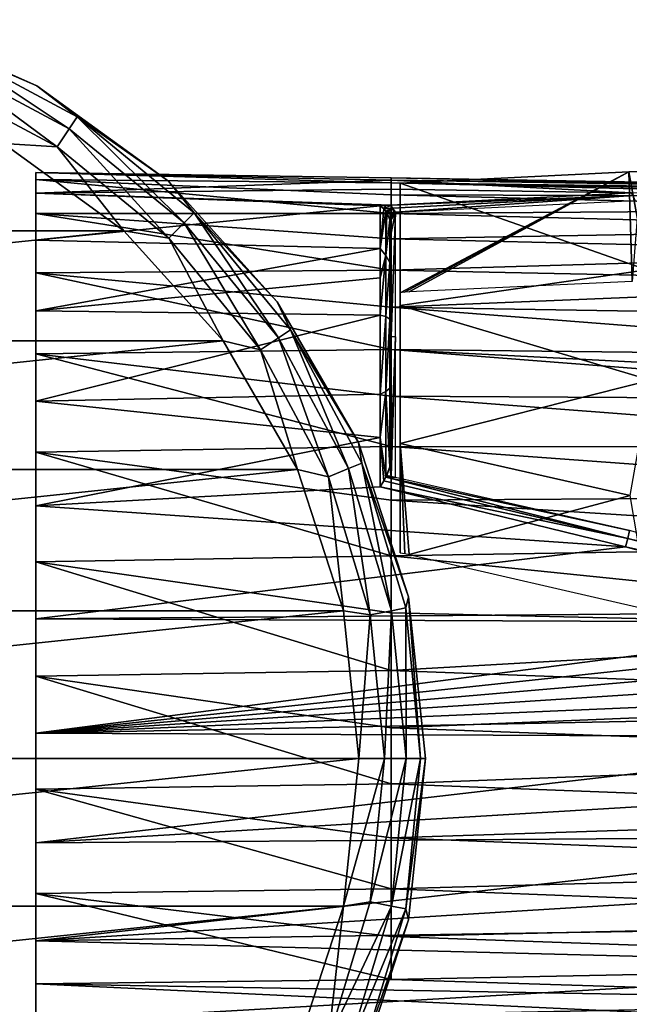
# Model space of a CAD drawing. Header units: millimetres. Extents: x -145 to 145, y -40 to 30.
# Tile 11 of 13: x 92 to 119, y -16 to 28. Entities that reach past the tile are written whole.
import ezdxf

# ---------------------------------------------------------------- set-up
doc = ezdxf.new("R2010")
doc.units = ezdxf.units.MM
doc.header["$LTSCALE"] = 115.467908
for name, color, linetype in [('1', 7, 'CONTINUOUS'), ('2', 7, 'CONTINUOUS'), ('3', 7, 'CONTINUOUS'), ('4', 7, 'CONTINUOUS'), ('44', 7, 'CONTINUOUS'), ('45', 7, 'CONTINUOUS'), ('47', 7, 'CONTINUOUS'), ('48', 7, 'CONTINUOUS'), ('5', 7, 'CONTINUOUS'), ('51', 7, 'CONTINUOUS'), ('55', 7, 'CONTINUOUS'), ('56', 7, 'CONTINUOUS'), ('57', 7, 'CONTINUOUS'), ('78', 7, 'CONTINUOUS'), ('79', 7, 'CONTINUOUS'), ('82', 7, 'CONTINUOUS'), ('83', 7, 'CONTINUOUS')]:
    doc.layers.add(name, color=color, linetype=linetype)

msp = doc.modelspace()

# ---------------------------------------------------------------- linework, layer by layer
at = {"layer": '1', "color": 7, "linetype": 'CONTINUOUS', "true_color": 0xa2afbf}
for points in [[(96.413, 18.78, -55), (91, 22.713, -55), (53.587, 18.78, -55), (96.413, 18.78, -55)], [(100.889, 13.809, -55), (96.413, 18.78, -55), (49.111, 13.809, -55), (100.889, 13.809, -55)], [(96.413, 18.78, -55), (53.587, 18.78, -55), (49.111, 13.809, -55), (96.413, 18.78, -55)], [(104.234, 8.015, -55), (100.889, 13.809, -55), (45.766, 8.015, -55), (104.234, 8.015, -55)], [(100.889, 13.809, -55), (49.111, 13.809, -55), (45.766, 8.015, -55), (100.889, 13.809, -55)], [(106.301, 1.653, -55), (104.234, 8.015, -55), (43.699, 1.653, -55), (106.301, 1.653, -55)], [(104.234, 8.015, -55), (45.766, 8.015, -55), (43.699, 1.653, -55), (104.234, 8.015, -55)], [(107, -5, -55), (106.301, 1.653, -55), (43, -5, -55), (107, -5, -55)], [(106.301, 1.653, -55), (43.699, 1.653, -55), (43, -5, -55), (106.301, 1.653, -55)], [(107, -5, -55), (43, -5, -55), (43.699, -11.653, -55), (107, -5, -55)], [(107, -5, -55), (43.699, -11.653, -55), (106.301, -11.653, -55), (107, -5, -55)], [(43.699, -11.653, -55), (45.766, -18.015, -55), (106.301, -11.653, -55), (43.699, -11.653, -55)], [(45.766, -18.015, -55), (104.234, -18.015, -55), (106.301, -11.653, -55), (45.766, -18.015, -55)]]:
    msp.add_3dface(points, dxfattribs=at)
at = {"layer": '2', "color": 7, "linetype": 'CONTINUOUS', "true_color": 0xa2afbf}
for points in [[(108.148, -5, -55.228), (107, -5, -55), (106.301, -11.653, -55), (108.148, -5, -55.228)], [(107.511, -11.467, -55.228), (108.148, -5, -55.228), (106.301, -11.653, -55), (107.511, -11.467, -55.228)], [(109.122, -5, -55.88), (108.148, -5, -55.228), (107.511, -11.467, -55.228), (109.122, -5, -55.88)], [(109.122, -5, -55.88), (107.511, -11.467, -55.228), (108.467, -11.657, -55.88), (109.122, -5, -55.88)], [(109.773, -5, -56.854), (109.122, -5, -55.88), (108.467, -11.657, -55.88), (109.773, -5, -56.854)], [(109.773, -5, -56.854), (108.467, -11.657, -55.88), (109.104, -11.784, -56.854), (109.773, -5, -56.854)], [(110, -5, -58), (109.773, -5, -56.854), (109.104, -11.784, -56.854), (110, -5, -58)], [(109.235, -12.277, -58), (110, -5, -58), (109.104, -11.784, -56.854), (109.235, -12.277, -58)], [(105.625, -17.685, -55.228), (107.511, -11.467, -55.228), (106.301, -11.653, -55), (105.625, -17.685, -55.228)], [(107.511, -11.467, -55.228), (105.625, -17.685, -55.228), (108.467, -11.657, -55.88), (107.511, -11.467, -55.228)], [(104.234, -18.015, -55), (105.625, -17.685, -55.228), (106.301, -11.653, -55), (104.234, -18.015, -55)], [(108.467, -11.657, -55.88), (105.625, -17.685, -55.228), (106.525, -18.058, -55.88), (108.467, -11.657, -55.88)], [(108.467, -11.657, -55.88), (106.525, -18.058, -55.88), (109.104, -11.784, -56.854), (108.467, -11.657, -55.88)], [(109.104, -11.784, -56.854), (106.525, -18.058, -55.88), (107.126, -18.307, -56.854), (109.104, -11.784, -56.854)], [(109.235, -12.277, -58), (109.104, -11.784, -56.854), (107.126, -18.307, -56.854), (109.235, -12.277, -58)], [(106.974, -19.236, -58), (109.235, -12.277, -58), (107.126, -18.307, -56.854), (106.974, -19.236, -58)]]:
    msp.add_3dface(points, dxfattribs=at)
at = {"layer": '3', "color": 7, "linetype": 'CONTINUOUS', "true_color": 0xa2afbf}
for points in [[(110, -5, -75), (110, -5, -58), (109.235, -12.277, -58), (110, -5, -75)], [(109.235, -12.277, -75), (110, -5, -75), (109.235, -12.277, -58), (109.235, -12.277, -75)], [(106.974, -19.236, -75), (109.235, -12.277, -75), (106.974, -19.236, -58), (106.974, -19.236, -75)], [(106.974, -19.236, -58), (109.235, -12.277, -75), (109.235, -12.277, -58), (106.974, -19.236, -58)]]:
    msp.add_3dface(points, dxfattribs=at)
at = {"layer": '4', "color": 7, "linetype": 'CONTINUOUS', "true_color": 0xa2afbf}
for points in [[(92.5, 25.311, -58), (85.816, 28.287, -58), (88.307, 27.126, -56.854), (92.5, 25.311, -58)], [(88.058, 26.525, -55.88), (93.957, 23.372, -55.88), (88.307, 27.126, -56.854), (88.058, 26.525, -55.88)], [(92.5, 25.311, -58), (88.307, 27.126, -56.854), (94.319, 23.912, -56.854), (92.5, 25.311, -58)], [(88.307, 27.126, -56.854), (93.957, 23.372, -55.88), (94.319, 23.912, -56.854), (88.307, 27.126, -56.854)], [(87.685, 25.625, -55.228), (93.416, 22.562, -55.228), (88.058, 26.525, -55.88), (87.685, 25.625, -55.228)], [(88.058, 26.525, -55.88), (93.416, 22.562, -55.228), (93.957, 23.372, -55.88), (88.058, 26.525, -55.88)], [(87.685, 25.625, -55.228), (91, 22.713, -55), (93.416, 22.562, -55.228), (87.685, 25.625, -55.228)], [(98.42, 21.01, -58), (92.5, 25.311, -58), (94.319, 23.912, -56.854), (98.42, 21.01, -58)], [(93.957, 23.372, -55.88), (99.128, 19.128, -55.88), (94.319, 23.912, -56.854), (93.957, 23.372, -55.88)], [(98.42, 21.01, -58), (94.319, 23.912, -56.854), (99.588, 19.588, -56.854), (98.42, 21.01, -58)], [(94.319, 23.912, -56.854), (99.128, 19.128, -55.88), (99.588, 19.588, -56.854), (94.319, 23.912, -56.854)], [(93.416, 22.562, -55.228), (98.439, 18.439, -55.228), (93.957, 23.372, -55.88), (93.416, 22.562, -55.228)], [(93.957, 23.372, -55.88), (98.439, 18.439, -55.228), (99.128, 19.128, -55.88), (93.957, 23.372, -55.88)], [(91, 22.713, -55), (96.413, 18.78, -55), (93.416, 22.562, -55.228), (91, 22.713, -55)], [(93.416, 22.562, -55.228), (96.413, 18.78, -55), (98.439, 18.439, -55.228), (93.416, 22.562, -55.228)], [(103.316, 15.572, -58), (98.42, 21.01, -58), (99.588, 19.588, -56.854), (103.316, 15.572, -58)], [(99.128, 19.128, -55.88), (103.372, 13.957, -55.88), (99.588, 19.588, -56.854), (99.128, 19.128, -55.88)], [(103.316, 15.572, -58), (99.588, 19.588, -56.854), (103.912, 14.319, -56.854), (103.316, 15.572, -58)], [(99.588, 19.588, -56.854), (103.372, 13.957, -55.88), (103.912, 14.319, -56.854), (99.588, 19.588, -56.854)], [(98.439, 18.439, -55.228), (102.562, 13.416, -55.228), (99.128, 19.128, -55.88), (98.439, 18.439, -55.228)], [(99.128, 19.128, -55.88), (102.562, 13.416, -55.228), (103.372, 13.957, -55.88), (99.128, 19.128, -55.88)], [(96.413, 18.78, -55), (100.889, 13.809, -55), (98.439, 18.439, -55.228), (96.413, 18.78, -55)], [(98.439, 18.439, -55.228), (100.889, 13.809, -55), (102.562, 13.416, -55.228), (98.439, 18.439, -55.228)], [(106.974, 9.236, -58), (103.316, 15.572, -58), (103.912, 14.319, -56.854), (106.974, 9.236, -58)], [(103.372, 13.957, -55.88), (106.525, 8.058, -55.88), (103.912, 14.319, -56.854), (103.372, 13.957, -55.88)], [(106.974, 9.236, -58), (103.912, 14.319, -56.854), (107.126, 8.307, -56.854), (106.974, 9.236, -58)], [(103.912, 14.319, -56.854), (106.525, 8.058, -55.88), (107.126, 8.307, -56.854), (103.912, 14.319, -56.854)], [(100.889, 13.809, -55), (104.234, 8.015, -55), (102.562, 13.416, -55.228), (100.889, 13.809, -55)], [(102.562, 13.416, -55.228), (105.625, 7.685, -55.228), (103.372, 13.957, -55.88), (102.562, 13.416, -55.228)], [(103.372, 13.957, -55.88), (105.625, 7.685, -55.228), (106.525, 8.058, -55.88), (103.372, 13.957, -55.88)], [(102.562, 13.416, -55.228), (104.234, 8.015, -55), (105.625, 7.685, -55.228), (102.562, 13.416, -55.228)], [(109.235, 2.277, -58), (106.974, 9.236, -58), (107.126, 8.307, -56.854), (109.235, 2.277, -58)], [(104.234, 8.015, -55), (106.301, 1.653, -55), (105.625, 7.685, -55.228), (104.234, 8.015, -55)], [(105.625, 7.685, -55.228), (107.511, 1.467, -55.228), (106.525, 8.058, -55.88), (105.625, 7.685, -55.228)], [(106.525, 8.058, -55.88), (108.467, 1.657, -55.88), (107.126, 8.307, -56.854), (106.525, 8.058, -55.88)], [(106.525, 8.058, -55.88), (107.511, 1.467, -55.228), (108.467, 1.657, -55.88), (106.525, 8.058, -55.88)], [(109.235, 2.277, -58), (107.126, 8.307, -56.854), (109.104, 1.784, -56.854), (109.235, 2.277, -58)], [(107.126, 8.307, -56.854), (108.467, 1.657, -55.88), (109.104, 1.784, -56.854), (107.126, 8.307, -56.854)], [(105.625, 7.685, -55.228), (106.301, 1.653, -55), (107.511, 1.467, -55.228), (105.625, 7.685, -55.228)], [(109.773, -5, -56.854), (109.235, 2.277, -58), (109.104, 1.784, -56.854), (109.773, -5, -56.854)], [(110, -5, -58), (109.235, 2.277, -58), (109.773, -5, -56.854), (110, -5, -58)], [(108.467, 1.657, -55.88), (109.122, -5, -55.88), (109.104, 1.784, -56.854), (108.467, 1.657, -55.88)], [(109.122, -5, -55.88), (109.773, -5, -56.854), (109.104, 1.784, -56.854), (109.122, -5, -55.88)], [(106.301, 1.653, -55), (107, -5, -55), (107.511, 1.467, -55.228), (106.301, 1.653, -55)], [(107.511, 1.467, -55.228), (107, -5, -55), (108.148, -5, -55.228), (107.511, 1.467, -55.228)], [(107.511, 1.467, -55.228), (108.148, -5, -55.228), (108.467, 1.657, -55.88), (107.511, 1.467, -55.228)], [(108.148, -5, -55.228), (109.122, -5, -55.88), (108.467, 1.657, -55.88), (108.148, -5, -55.228)]]:
    msp.add_3dface(points, dxfattribs=at)
at = {"layer": '44', "color": 7, "linetype": 'CONTINUOUS', "true_color": 0xa2afbf}
for points in [[(132.845, 20.694, -1.343), (133.171, 20.618, -2.17), (108.45, 21.157, -0.52), (132.845, 20.694, -1.343)], [(108.45, 21.157, -0.52), (133.171, 20.618, -2.17), (108.45, 20.934, -3.106), (108.45, 21.157, -0.52)], [(132.478, 20.734, -0.62), (132.845, 20.694, -1.343), (108.45, 21.157, -0.52), (132.478, 20.734, -0.62)], [(132.083, 20.751, -0.003), (132.478, 20.734, -0.62), (108.45, 21.157, -0.52), (132.083, 20.751, -0.003)], [(108.45, 21.061, 2.074), (132.083, 20.751, -0.003), (108.45, 21.157, -0.52), (108.45, 21.061, 2.074)], [(131.67, 20.752, 0.506), (132.083, 20.751, -0.003), (108.45, 21.061, 2.074), (131.67, 20.752, 0.506)], [(130.827, 20.737, 1.223), (131.67, 20.752, 0.506), (108.45, 21.061, 2.074), (130.827, 20.737, 1.223)], [(130.009, 20.726, 1.588), (130.827, 20.737, 1.223), (108.45, 21.061, 2.074), (130.009, 20.726, 1.588)], [(119.25, 20.492, 4.472), (130.009, 20.726, 1.588), (108.45, 21.061, 2.074), (119.25, 20.492, 4.472)], [(108.45, 20.649, 4.637), (119.25, 20.492, 4.472), (108.45, 21.061, 2.074), (108.45, 20.649, 4.637)], [(133.441, 20.497, -3.08), (133.64, 20.326, -4.041), (108.45, 20.934, -3.106), (133.441, 20.497, -3.08)], [(108.45, 20.934, -3.106), (133.64, 20.326, -4.041), (108.45, 20.397, -5.645), (108.45, 20.934, -3.106)], [(133.171, 20.618, -2.17), (133.441, 20.497, -3.08), (108.45, 20.934, -3.106), (133.171, 20.618, -2.17)], [(108.45, 19.926, 7.129), (119.25, 20.492, 4.472), (108.45, 20.649, 4.637), (108.45, 19.926, 7.129)], [(133.64, 20.326, -4.041), (134.045, 19.732, -6.312), (108.45, 20.397, -5.645), (133.64, 20.326, -4.041)], [(108.45, 20.397, -5.645), (134.045, 19.732, -6.312), (108.45, 19.552, -8.099), (108.45, 20.397, -5.645)], [(134.045, 19.732, -6.312), (134.511, 18.881, -8.506), (108.45, 19.552, -8.099), (134.045, 19.732, -6.312)], [(108.45, 19.552, -8.099), (134.511, 18.881, -8.506), (108.45, 18.414, -10.431), (108.45, 19.552, -8.099)], [(134.511, 18.881, -8.506), (135.035, 17.782, -10.596), (108.45, 18.414, -10.431), (134.511, 18.881, -8.506)], [(108.45, 18.414, -10.431), (135.035, 17.782, -10.596), (108.45, 16.998, -12.607), (108.45, 18.414, -10.431)], [(135.035, 17.782, -10.596), (135.615, 16.445, -12.554), (108.45, 16.998, -12.607), (135.035, 17.782, -10.596)], [(108.45, 16.998, -12.607), (135.615, 16.445, -12.554), (108.45, 15.327, -14.593), (108.45, 16.998, -12.607)], [(135.615, 16.445, -12.554), (136.247, 14.884, -14.354), (108.45, 15.327, -14.593), (135.615, 16.445, -12.554)], [(92.452, 11.093, 18.35), (107.959, 14.971, 14.971), (92.452, 15.162, 15.162), (92.452, 11.093, 18.35)], [(136.247, 14.884, -14.354), (136.922, 13.117, -15.97), (108.45, 15.327, -14.593), (136.247, 14.884, -14.354)], [(108.45, 15.327, -14.593), (136.922, 13.117, -15.97), (108.45, 13.426, -16.359), (108.45, 15.327, -14.593)], [(107.959, 11.413, 17.832), (107.959, 14.971, 14.971), (92.452, 11.093, 18.35), (107.959, 11.413, 17.832)], [(137.356, 11.934, -16.863), (137.635, 11.154, -17.383), (108.45, 13.426, -16.359), (137.356, 11.934, -16.863)], [(108.45, 13.426, -16.359), (137.635, 11.154, -17.383), (108.45, 11.322, -17.88), (108.45, 13.426, -16.359)], [(136.922, 13.117, -15.97), (137.356, 11.934, -16.863), (108.45, 13.426, -16.359), (136.922, 13.117, -15.97)], [(107.959, 9.459, 18.941), (107.959, 11.413, 17.832), (92.452, 11.093, 18.35), (107.959, 9.459, 18.941)], [(92.452, 6.379, 20.472), (107.959, 9.459, 18.941), (92.452, 11.093, 18.35), (92.452, 6.379, 20.472)], [(137.635, 11.154, -17.383), (138.37, 9.028, -18.562), (108.45, 11.322, -17.88), (137.635, 11.154, -17.383)], [(108.45, 11.322, -17.88), (138.37, 9.028, -18.562), (108.45, 9.048, -19.131), (108.45, 11.322, -17.88)], [(107.959, 7.235, 19.897), (107.959, 9.459, 18.941), (92.452, 6.379, 20.472), (107.959, 7.235, 19.897)], [(138.37, 9.028, -18.562), (139.096, 6.816, -19.47), (108.45, 9.048, -19.131), (138.37, 9.028, -18.562)], [(108.45, 9.048, -19.131), (139.096, 6.816, -19.47), (108.45, 6.638, -20.095), (108.45, 9.048, -19.131)], [(119.005, 4.528, 20.484), (107.959, 7.235, 19.897), (92.452, 6.379, 20.472), (119.005, 4.528, 20.484)], [(139.096, 6.816, -19.47), (139.774, 4.638, -20.088), (108.45, 6.638, -20.095), (139.096, 6.816, -19.47)], [(92.452, 1.294, 21.403), (119.005, 4.528, 20.484), (92.452, 6.379, 20.472), (92.452, 1.294, 21.403)], [(108.45, 6.638, -20.095), (139.774, 4.638, -20.088), (108.45, 4.129, -20.757), (108.45, 6.638, -20.095)], [(130.009, 1.583, 20.727), (119.005, 4.528, 20.484), (92.452, 1.294, 21.403), (130.009, 1.583, 20.727)], [(139.774, 4.638, -20.088), (140.871, 0.812, -20.581), (108.45, 4.129, -20.757), (139.774, 4.638, -20.088)], [(108.45, 4.129, -20.757), (140.871, 0.812, -20.581), (108.45, 1.557, -21.106), (108.45, 4.129, -20.757)], [(130.976, 1.119, 20.74), (130.009, 1.583, 20.727), (92.452, 1.294, 21.403), (130.976, 1.119, 20.74)], [(108.45, 1.557, -21.106), (140.871, 0.812, -20.581), (108.45, -1.038, -21.138), (108.45, 1.557, -21.106)], [(92.452, -3.866, 21.091), (130.976, 1.119, 20.74), (92.452, 1.294, 21.403), (92.452, -3.866, 21.091)], [(131.803, 0.351, 20.753), (130.976, 1.119, 20.74), (92.452, -3.866, 21.091), (131.803, 0.351, 20.753)], [(140.871, 0.812, -20.581), (141.656, -2.268, -20.458), (108.45, -1.038, -21.138), (140.871, 0.812, -20.581)], [(132.363, -0.427, 20.741), (131.803, 0.351, 20.753), (92.452, -3.866, 21.091), (132.363, -0.427, 20.741)], [(132.799, -1.246, 20.701), (132.363, -0.427, 20.741), (92.452, -3.866, 21.091), (132.799, -1.246, 20.701)], [(133.155, -2.126, 20.623), (132.799, -1.246, 20.701), (92.452, -3.866, 21.091), (133.155, -2.126, 20.623)], [(108.45, -1.038, -21.138), (141.656, -2.268, -20.458), (108.45, -3.618, -20.852), (108.45, -1.038, -21.138)], [(133.432, -3.044, 20.502), (133.155, -2.126, 20.623), (92.452, -3.866, 21.091), (133.432, -3.044, 20.502)], [(141.656, -2.268, -20.458), (142.235, -4.852, -19.993), (108.45, -3.618, -20.852), (141.656, -2.268, -20.458)], [(133.64, -4.044, 20.325), (133.432, -3.044, 20.502), (92.452, -3.866, 21.091), (133.64, -4.044, 20.325)], [(92.452, -8.801, 19.553), (133.64, -4.044, 20.325), (92.452, -3.866, 21.091), (92.452, -8.801, 19.553)], [(108.45, -3.618, -20.852), (142.235, -4.852, -19.993), (108.45, -6.143, -20.252), (108.45, -3.618, -20.852)], [(134.044, -6.307, 19.733), (133.64, -4.044, 20.325), (92.452, -8.801, 19.553), (134.044, -6.307, 19.733)], [(142.235, -4.852, -19.993), (142.732, -7.463, -19.163), (108.45, -6.143, -20.252), (142.235, -4.852, -19.993)], [(108.45, -6.143, -20.252), (142.732, -7.463, -19.163), (108.45, -8.576, -19.348), (108.45, -6.143, -20.252)], [(134.509, -8.5, 18.883), (134.044, -6.307, 19.733), (92.452, -8.801, 19.553), (134.509, -8.5, 18.883)], [(142.732, -7.463, -19.163), (143.104, -9.937, -17.997), (108.45, -8.576, -19.348), (142.732, -7.463, -19.163)], [(135.034, -10.591, 17.784), (134.509, -8.5, 18.883), (92.452, -13.225, 16.879), (135.034, -10.591, 17.784)], [(92.452, -13.225, 16.879), (134.509, -8.5, 18.883), (92.452, -8.801, 19.553), (92.452, -13.225, 16.879)], [(108.45, -8.576, -19.348), (143.104, -9.937, -17.997), (108.45, -10.88, -18.152), (108.45, -8.576, -19.348)], [(143.104, -9.937, -17.997), (143.339, -12.229, -16.52), (108.45, -10.88, -18.152), (143.104, -9.937, -17.997)], [(135.614, -12.55, 16.448), (135.034, -10.591, 17.784), (92.452, -13.225, 16.879), (135.614, -12.55, 16.448)], [(108.45, -10.88, -18.152), (143.339, -12.229, -16.52), (108.45, -13.02, -16.684), (108.45, -10.88, -18.152)], [(143.339, -12.229, -16.52), (143.429, -14.261, -14.8), (108.45, -13.02, -16.684), (143.339, -12.229, -16.52)], [(136.246, -14.352, 14.887), (135.614, -12.55, 16.448), (92.452, -13.225, 16.879), (136.246, -14.352, 14.887)], [(92.452, -16.88, 13.223), (136.246, -14.352, 14.887), (92.452, -13.225, 16.879), (92.452, -16.88, 13.223)], [(108.45, -13.02, -16.684), (143.429, -14.261, -14.8), (108.45, -14.965, -14.965), (108.45, -13.02, -16.684)], [(136.922, -15.969, 13.119), (136.246, -14.352, 14.887), (92.452, -16.88, 13.223), (136.922, -15.969, 13.119)], [(143.429, -14.261, -14.8), (143.378, -16.064, -12.822), (108.45, -14.965, -14.965), (143.429, -14.261, -14.8)], [(108.45, -14.965, -14.965), (143.378, -16.064, -12.822), (92.452, -15.162, -15.162), (108.45, -14.965, -14.965)], [(143.378, -16.064, -12.822), (143.196, -17.552, -10.701), (92.452, -15.162, -15.162), (143.378, -16.064, -12.822)], [(92.452, -15.162, -15.162), (143.196, -17.552, -10.701), (92.452, -18.35, -11.093), (92.452, -15.162, -15.162)], [(137.356, -16.865, 11.932), (136.922, -15.969, 13.119), (92.452, -16.88, 13.223), (137.356, -16.865, 11.932)]]:
    msp.add_3dface(points, dxfattribs=at)
at = {"layer": '45', "color": 7, "linetype": 'CONTINUOUS', "true_color": 0xa2afbf}
for points in [[(108.251, 19.592, 7.756), (108.386, 19.263, 8.153), (108.414, 19.601, 7.722), (108.251, 19.592, 7.756)], [(108.386, 19.263, 8.153), (108.403, 19.186, 8.247), (108.65, 19.615, 7.672), (108.386, 19.263, 8.153)], [(108.578, 19.611, 7.687), (108.386, 19.263, 8.153), (108.65, 19.615, 7.672), (108.578, 19.611, 7.687)], [(108.414, 19.601, 7.722), (108.386, 19.263, 8.153), (108.578, 19.611, 7.687), (108.414, 19.601, 7.722)], [(108.403, 19.186, 8.247), (108.45, 18.667, 8.881), (108.65, 19.615, 7.672), (108.403, 19.186, 8.247)], [(108.45, 18.667, 8.881), (108.45, 14.016, 14.012), (108.65, 19.615, 7.672), (108.45, 18.667, 8.881)], [(108.65, 19.615, 7.672), (108.45, 14.016, 14.012), (108.65, 14.004, 14.001), (108.65, 19.615, 7.672)], [(108.45, 14.016, 14.012), (108.45, 8.873, 18.67), (108.65, 14.004, 14.001), (108.45, 14.016, 14.012)], [(108.45, 8.873, 18.67), (108.451, 7.707, 19.606), (108.65, 14.004, 14.001), (108.45, 8.873, 18.67)], [(108.451, 7.707, 19.606), (108.65, 7.665, 19.618), (108.65, 14.004, 14.001), (108.451, 7.707, 19.606)], [(108.4, 8.222, 19.204), (108.451, 7.707, 19.606), (108.45, 8.873, 18.67), (108.4, 8.222, 19.204)], [(108.251, 7.75, 19.594), (108.451, 7.707, 19.606), (108.385, 8.143, 19.268), (108.251, 7.75, 19.594)], [(108.385, 8.143, 19.268), (108.451, 7.707, 19.606), (108.4, 8.222, 19.204), (108.385, 8.143, 19.268)]]:
    msp.add_3dface(points, dxfattribs=at)
at = {"layer": '47', "color": 7, "linetype": 'CONTINUOUS', "true_color": 0xa2afbf}
for points in [[(108.45, 21.061, 2.074), (108.45, 21.157, -0.52), (92.452, 21.403, 1.295), (108.45, 21.061, 2.074)], [(92.452, 20.472, 6.379), (108.45, 21.061, 2.074), (92.452, 21.403, 1.295), (92.452, 20.472, 6.379)], [(108.45, 21.157, -0.52), (108.45, 20.934, -3.106), (92.452, 21.403, 1.295), (108.45, 21.157, -0.52)], [(92.452, 21.403, 1.295), (108.45, 20.934, -3.106), (92.452, 21.091, -3.865), (92.452, 21.403, 1.295)], [(108.45, 20.934, -3.106), (108.45, 20.397, -5.645), (92.452, 21.091, -3.865), (108.45, 20.934, -3.106)], [(108.45, 20.397, -5.645), (108.45, 19.552, -8.099), (92.452, 21.091, -3.865), (108.45, 20.397, -5.645)], [(92.452, 21.091, -3.865), (108.45, 19.552, -8.099), (92.452, 19.553, -8.8), (92.452, 21.091, -3.865)], [(108.45, 20.649, 4.637), (108.45, 21.061, 2.074), (92.452, 20.472, 6.379), (108.45, 20.649, 4.637)], [(108.45, 19.926, 7.129), (108.45, 20.649, 4.637), (92.452, 20.472, 6.379), (108.45, 19.926, 7.129)], [(107.959, 19.895, 7.242), (108.204, 19.91, 7.186), (92.452, 20.472, 6.379), (107.959, 19.895, 7.242)], [(108.45, 19.926, 7.129), (92.452, 20.472, 6.379), (108.204, 19.91, 7.186), (108.45, 19.926, 7.129)], [(92.452, 18.35, 11.093), (107.959, 19.895, 7.242), (92.452, 20.472, 6.379), (92.452, 18.35, 11.093)], [(107.959, 17.972, 11.191), (107.959, 19.895, 7.242), (92.452, 18.35, 11.093), (107.959, 17.972, 11.191)], [(108.45, 19.552, -8.099), (108.45, 18.414, -10.431), (92.452, 19.553, -8.8), (108.45, 19.552, -8.099)], [(108.45, 18.414, -10.431), (108.45, 16.998, -12.607), (92.452, 19.553, -8.8), (108.45, 18.414, -10.431)], [(92.452, 19.553, -8.8), (108.45, 16.998, -12.607), (92.452, 16.879, -13.224), (92.452, 19.553, -8.8)], [(92.452, 15.162, 15.162), (107.959, 17.972, 11.191), (92.452, 18.35, 11.093), (92.452, 15.162, 15.162)], [(107.959, 17.972, 11.191), (92.452, 15.162, 15.162), (107.959, 16.659, 13.066), (107.959, 17.972, 11.191)], [(108.45, 16.998, -12.607), (108.45, 15.327, -14.593), (92.452, 16.879, -13.224), (108.45, 16.998, -12.607)], [(108.45, 15.327, -14.593), (108.45, 13.426, -16.359), (92.452, 16.879, -13.224), (108.45, 15.327, -14.593)], [(92.452, 16.879, -13.224), (108.45, 13.426, -16.359), (92.452, 13.224, -16.879), (92.452, 16.879, -13.224)], [(92.452, 15.162, 15.162), (107.959, 14.971, 14.971), (107.959, 16.659, 13.066), (92.452, 15.162, 15.162)], [(108.45, 13.426, -16.359), (108.45, 11.322, -17.88), (92.452, 13.224, -16.879), (108.45, 13.426, -16.359)], [(108.45, 11.322, -17.88), (108.45, 9.048, -19.131), (92.452, 13.224, -16.879), (108.45, 11.322, -17.88)], [(92.452, 13.224, -16.879), (108.45, 9.048, -19.131), (92.452, 8.8, -19.553), (92.452, 13.224, -16.879)], [(108.45, 9.048, -19.131), (108.45, 6.638, -20.095), (92.452, 8.8, -19.553), (108.45, 9.048, -19.131)], [(108.45, 6.638, -20.095), (108.45, 4.129, -20.757), (92.452, 8.8, -19.553), (108.45, 6.638, -20.095)], [(92.452, 8.8, -19.553), (108.45, 4.129, -20.757), (92.452, 3.865, -21.091), (92.452, 8.8, -19.553)], [(108.45, 4.129, -20.757), (108.45, 1.557, -21.106), (92.452, 3.865, -21.091), (108.45, 4.129, -20.757)], [(108.45, 1.557, -21.106), (108.45, -1.038, -21.138), (92.452, 3.865, -21.091), (108.45, 1.557, -21.106)], [(92.452, 3.865, -21.091), (108.45, -1.038, -21.138), (92.452, -1.295, -21.403), (92.452, 3.865, -21.091)], [(108.45, -1.038, -21.138), (108.45, -3.618, -20.852), (92.452, -1.295, -21.403), (108.45, -1.038, -21.138)], [(108.45, -3.618, -20.852), (108.45, -6.143, -20.252), (92.452, -1.295, -21.403), (108.45, -3.618, -20.852)], [(92.452, -1.295, -21.403), (108.45, -6.143, -20.252), (92.452, -6.379, -20.472), (92.452, -1.295, -21.403)], [(108.45, -6.143, -20.252), (108.45, -8.576, -19.348), (92.452, -6.379, -20.472), (108.45, -6.143, -20.252)], [(108.45, -8.576, -19.348), (108.45, -10.88, -18.152), (92.452, -6.379, -20.472), (108.45, -8.576, -19.348)], [(92.452, -6.379, -20.472), (108.45, -10.88, -18.152), (92.452, -11.093, -18.35), (92.452, -6.379, -20.472)], [(108.45, -10.88, -18.152), (108.45, -13.02, -16.684), (92.452, -11.093, -18.35), (108.45, -10.88, -18.152)], [(108.45, -13.02, -16.684), (108.45, -14.965, -14.965), (92.452, -11.093, -18.35), (108.45, -13.02, -16.684)], [(108.45, -14.965, -14.965), (92.452, -15.162, -15.162), (92.452, -11.093, -18.35), (108.45, -14.965, -14.965)]]:
    msp.add_3dface(points, dxfattribs=at)
at = {"layer": '48', "color": 7, "linetype": 'CONTINUOUS', "true_color": 0xa2afbf}
for points in [[(108.45, 14.016, 14.012), (108.45, 18.667, 8.881), (108.45, 14.619, 14.615), (108.45, 14.016, 14.012)], [(108.45, 14.619, 14.615), (108.45, 18.667, 8.881), (108.45, 16.189, 12.853), (108.45, 14.619, 14.615)], [(108.45, 16.189, 12.853), (108.45, 18.667, 8.881), (108.45, 17.541, 10.938), (108.45, 16.189, 12.853)], [(108.45, 12.862, 16.183), (108.45, 14.016, 14.012), (108.45, 14.619, 14.615), (108.45, 12.862, 16.183)], [(108.45, 8.873, 18.67), (108.45, 14.016, 14.012), (108.45, 10.944, 17.537), (108.45, 8.873, 18.67)], [(108.45, 10.944, 17.537), (108.45, 14.016, 14.012), (108.45, 12.862, 16.183), (108.45, 10.944, 17.537)]]:
    msp.add_3dface(points, dxfattribs=at)
at = {"layer": '5', "color": 7, "linetype": 'CONTINUOUS', "true_color": 0xa2afbf}
for points in [[(85.816, 28.287, -58), (92.5, 25.311, -58), (85.816, 28.287, -75), (85.816, 28.287, -58)], [(85.816, 28.287, -75), (92.5, 25.311, -58), (92.5, 25.311, -75), (85.816, 28.287, -75)], [(92.5, 25.311, -58), (98.42, 21.01, -58), (92.5, 25.311, -75), (92.5, 25.311, -58)], [(92.5, 25.311, -75), (98.42, 21.01, -58), (98.42, 21.01, -75), (92.5, 25.311, -75)], [(98.42, 21.01, -58), (103.316, 15.572, -58), (98.42, 21.01, -75), (98.42, 21.01, -58)], [(98.42, 21.01, -75), (103.316, 15.572, -58), (103.316, 15.572, -75), (98.42, 21.01, -75)], [(103.316, 15.572, -58), (106.974, 9.236, -58), (103.316, 15.572, -75), (103.316, 15.572, -58)], [(103.316, 15.572, -75), (106.974, 9.236, -58), (106.974, 9.236, -75), (103.316, 15.572, -75)], [(106.974, 9.236, -58), (109.235, 2.277, -58), (106.974, 9.236, -75), (106.974, 9.236, -58)], [(106.974, 9.236, -75), (109.235, 2.277, -58), (109.235, 2.277, -75), (106.974, 9.236, -75)], [(109.235, 2.277, -58), (110, -5, -58), (109.235, 2.277, -75), (109.235, 2.277, -58)], [(109.235, 2.277, -75), (110, -5, -58), (110, -5, -75), (109.235, 2.277, -75)]]:
    msp.add_3dface(points, dxfattribs=at)
at = {"layer": '51', "color": 7, "linetype": 'CONTINUOUS', "true_color": 0xa2afbf}
for points in [[(119.25, 20.492, 4.472), (108.45, 19.926, 7.129), (119.346, 20.36, 4.862), (119.25, 20.492, 4.472)], [(108.45, 19.926, 7.129), (108.517, 19.795, 7.416), (119.346, 20.36, 4.862), (108.45, 19.926, 7.129)], [(108.517, 19.795, 7.416), (108.65, 19.615, 7.672), (119.346, 20.36, 4.862), (108.517, 19.795, 7.416)], [(119.346, 20.36, 4.862), (108.65, 19.615, 7.672), (119.436, 20.145, 5.216), (119.346, 20.36, 4.862)], [(108.578, 19.611, 7.687), (108.65, 19.615, 7.672), (108.517, 19.795, 7.416), (108.578, 19.611, 7.687)]]:
    msp.add_3dface(points, dxfattribs=at)
at = {"layer": '55', "color": 7, "linetype": 'CONTINUOUS', "true_color": 0xa2afbf}
for points in [[(108.117, 7.513, 19.763), (119.101, 4.917, 20.351), (108.206, 7.668, 19.659), (108.117, 7.513, 19.763)], [(108.451, 7.707, 19.606), (108.251, 7.75, 19.594), (108.206, 7.668, 19.659), (108.451, 7.707, 19.606)], [(108.65, 7.665, 19.618), (108.451, 7.707, 19.606), (108.206, 7.668, 19.659), (108.65, 7.665, 19.618)], [(119.186, 5.27, 20.137), (108.65, 7.665, 19.618), (108.206, 7.668, 19.659), (119.186, 5.27, 20.137)], [(119.101, 4.917, 20.351), (119.186, 5.27, 20.137), (108.206, 7.668, 19.659), (119.101, 4.917, 20.351)], [(107.959, 7.235, 19.897), (119.101, 4.917, 20.351), (108.117, 7.513, 19.763), (107.959, 7.235, 19.897)], [(107.959, 7.235, 19.897), (119.005, 4.528, 20.484), (119.101, 4.917, 20.351), (107.959, 7.235, 19.897)], [(119.005, 4.528, 20.484), (130.125, 2.046, 20.63), (119.101, 4.917, 20.351), (119.005, 4.528, 20.484)], [(119.101, 4.917, 20.351), (130.169, 2.223, 20.558), (119.186, 5.27, 20.137), (119.101, 4.917, 20.351)], [(130.125, 2.046, 20.63), (130.169, 2.223, 20.558), (119.101, 4.917, 20.351), (130.125, 2.046, 20.63)], [(119.005, 4.528, 20.484), (130.009, 1.583, 20.727), (130.125, 2.046, 20.63), (119.005, 4.528, 20.484)]]:
    msp.add_3dface(points, dxfattribs=at)
at = {"layer": '56', "color": 7, "linetype": 'CONTINUOUS', "true_color": 0xa2afbf}
for points in [[(108.204, 19.91, 7.186), (107.959, 19.895, 7.242), (108.116, 19.761, 7.52), (108.204, 19.91, 7.186)], [(108.45, 19.926, 7.129), (108.204, 19.91, 7.186), (108.116, 19.761, 7.52), (108.45, 19.926, 7.129)], [(108.517, 19.795, 7.416), (108.45, 19.926, 7.129), (108.116, 19.761, 7.52), (108.517, 19.795, 7.416)], [(108.206, 19.656, 7.675), (108.517, 19.795, 7.416), (108.116, 19.761, 7.52), (108.206, 19.656, 7.675)], [(108.251, 19.592, 7.756), (108.517, 19.795, 7.416), (108.206, 19.656, 7.675), (108.251, 19.592, 7.756)], [(108.251, 19.592, 7.756), (108.414, 19.601, 7.722), (108.517, 19.795, 7.416), (108.251, 19.592, 7.756)], [(108.414, 19.601, 7.722), (108.578, 19.611, 7.687), (108.517, 19.795, 7.416), (108.414, 19.601, 7.722)]]:
    msp.add_3dface(points, dxfattribs=at)
at = {"layer": '57', "color": 7, "linetype": 'CONTINUOUS', "true_color": 0xa2afbf}
for points in [[(107.959, 19.895, 7.242), (107.959, 17.972, 11.191), (108.116, 19.761, 7.52), (107.959, 19.895, 7.242)], [(107.959, 17.972, 11.191), (108.206, 19.656, 7.675), (108.116, 19.761, 7.52), (107.959, 17.972, 11.191)], [(108.206, 19.656, 7.675), (107.959, 17.972, 11.191), (108.205, 17.664, 11.544), (108.206, 19.656, 7.675)], [(108.251, 19.592, 7.756), (108.206, 19.656, 7.675), (108.205, 17.664, 11.544), (108.251, 19.592, 7.756)], [(108.386, 19.263, 8.153), (108.251, 19.592, 7.756), (108.205, 17.664, 11.544), (108.386, 19.263, 8.153)], [(108.384, 17.343, 11.698), (108.386, 19.263, 8.153), (108.205, 17.664, 11.544), (108.384, 17.343, 11.698)], [(108.403, 19.186, 8.247), (108.386, 19.263, 8.153), (108.384, 17.343, 11.698), (108.403, 19.186, 8.247)], [(108.45, 18.667, 8.881), (108.403, 19.186, 8.247), (108.384, 17.343, 11.698), (108.45, 18.667, 8.881)], [(108.45, 17.541, 10.938), (108.45, 18.667, 8.881), (108.384, 17.343, 11.698), (108.45, 17.541, 10.938)], [(107.959, 17.972, 11.191), (107.959, 16.659, 13.066), (108.205, 17.664, 11.544), (107.959, 17.972, 11.191)], [(107.959, 16.659, 13.066), (107.959, 14.971, 14.971), (108.205, 17.664, 11.544), (107.959, 16.659, 13.066)], [(107.959, 14.971, 14.971), (108.205, 14.919, 14.924), (108.205, 17.664, 11.544), (107.959, 14.971, 14.971)], [(108.205, 14.919, 14.924), (108.384, 17.343, 11.698), (108.205, 17.664, 11.544), (108.205, 14.919, 14.924)], [(108.384, 14.788, 14.796), (108.384, 17.343, 11.698), (108.205, 14.919, 14.924), (108.384, 14.788, 14.796)], [(108.45, 16.189, 12.853), (108.45, 17.541, 10.938), (108.384, 17.343, 11.698), (108.45, 16.189, 12.853)], [(108.384, 14.788, 14.796), (108.45, 16.189, 12.853), (108.384, 17.343, 11.698), (108.384, 14.788, 14.796)], [(108.45, 14.619, 14.615), (108.45, 16.189, 12.853), (108.384, 14.788, 14.796), (108.45, 14.619, 14.615)], [(107.959, 14.971, 14.971), (107.959, 11.413, 17.832), (108.205, 14.919, 14.924), (107.959, 14.971, 14.971)], [(107.959, 11.413, 17.832), (108.205, 11.538, 17.669), (108.205, 14.919, 14.924), (107.959, 11.413, 17.832)], [(108.205, 11.538, 17.669), (108.384, 14.788, 14.796), (108.205, 14.919, 14.924), (108.205, 11.538, 17.669)], [(108.384, 11.688, 17.35), (108.384, 14.788, 14.796), (108.205, 11.538, 17.669), (108.384, 11.688, 17.35)], [(108.45, 12.862, 16.183), (108.45, 14.619, 14.615), (108.384, 14.788, 14.796), (108.45, 12.862, 16.183)], [(108.384, 11.688, 17.35), (108.45, 12.862, 16.183), (108.384, 14.788, 14.796), (108.384, 11.688, 17.35)], [(108.45, 10.944, 17.537), (108.45, 12.862, 16.183), (108.384, 11.688, 17.35), (108.45, 10.944, 17.537)], [(107.959, 11.413, 17.832), (107.959, 9.459, 18.941), (108.205, 11.538, 17.669), (107.959, 11.413, 17.832)], [(107.959, 9.459, 18.941), (108.206, 7.668, 19.659), (108.205, 11.538, 17.669), (107.959, 9.459, 18.941)], [(108.385, 8.143, 19.268), (108.384, 11.688, 17.35), (108.205, 11.538, 17.669), (108.385, 8.143, 19.268)], [(108.206, 7.668, 19.659), (108.385, 8.143, 19.268), (108.205, 11.538, 17.669), (108.206, 7.668, 19.659)], [(108.385, 8.143, 19.268), (108.45, 10.944, 17.537), (108.384, 11.688, 17.35), (108.385, 8.143, 19.268)], [(108.385, 8.143, 19.268), (108.45, 8.873, 18.67), (108.45, 10.944, 17.537), (108.385, 8.143, 19.268)], [(107.959, 9.459, 18.941), (107.959, 7.235, 19.897), (108.117, 7.513, 19.763), (107.959, 9.459, 18.941)], [(107.959, 9.459, 18.941), (108.117, 7.513, 19.763), (108.206, 7.668, 19.659), (107.959, 9.459, 18.941)], [(108.385, 8.143, 19.268), (108.4, 8.222, 19.204), (108.45, 8.873, 18.67), (108.385, 8.143, 19.268)], [(108.251, 7.75, 19.594), (108.385, 8.143, 19.268), (108.206, 7.668, 19.659), (108.251, 7.75, 19.594)]]:
    msp.add_3dface(points, dxfattribs=at)
at = {"layer": '78', "color": 7, "linetype": 'CONTINUOUS', "true_color": 0xa2afbf}
for points in [[(119.156, 21.427, 6.862), (108.85, 20.915, 9.202), (119.957, 17.009, 12.137), (119.156, 21.427, 6.862)], [(119.689, 21.446, 6.735), (119.156, 21.427, 6.862), (119.957, 17.009, 12.137), (119.689, 21.446, 6.735)], [(119.957, 17.009, 12.137), (108.85, 20.915, 9.202), (108.85, 15.406, 15.403), (119.957, 17.009, 12.137)], [(120.128, 12.044, 17.065), (119.957, 17.009, 12.137), (108.85, 15.406, 15.403), (120.128, 12.044, 17.065)], [(108.85, 9.195, 20.918), (120.128, 12.044, 17.065), (108.85, 15.406, 15.403), (108.85, 9.195, 20.918)], [(119.207, 6.844, 21.431), (120.128, 12.044, 17.065), (108.85, 9.195, 20.918), (119.207, 6.844, 21.431)]]:
    msp.add_3dface(points, dxfattribs=at)
at = {"layer": '79', "color": 7, "linetype": 'CONTINUOUS', "true_color": 0xa2afbf}
for points in [[(108.85, 20.915, 9.202), (119.156, 21.427, 6.862), (108.85, 15.985, 4.271), (108.85, 20.915, 9.202)], [(108.85, 15.985, 4.271), (119.156, 21.427, 6.862), (109.058, 16.006, 4.236), (108.85, 15.985, 4.271)], [(109.058, 16.006, 4.236), (119.156, 21.427, 6.862), (109.255, 16.026, 4.202), (109.058, 16.006, 4.236)], [(109.255, 16.026, 4.202), (119.156, 21.427, 6.862), (119.302, 16.49, 1.884), (109.255, 16.026, 4.202)], [(119.156, 21.427, 6.862), (119.689, 21.446, 6.735), (119.302, 16.49, 1.884), (119.156, 21.427, 6.862)]]:
    msp.add_3dface(points, dxfattribs=at)
at = {"layer": '82', "color": 7, "linetype": 'CONTINUOUS', "true_color": 0xa2afbf}
for points in [[(119.207, 6.844, 21.431), (108.85, 9.195, 20.918), (109.255, 4.195, 16.029), (119.207, 6.844, 21.431)], [(108.85, 9.195, 20.918), (108.85, 4.264, 15.987), (109.06, 4.229, 16.009), (108.85, 9.195, 20.918)], [(109.255, 4.195, 16.029), (108.85, 9.195, 20.918), (109.06, 4.229, 16.009), (109.255, 4.195, 16.029)], [(120.083, 1.689, 16.517), (119.207, 6.844, 21.431), (109.255, 4.195, 16.029), (120.083, 1.689, 16.517)]]:
    msp.add_3dface(points, dxfattribs=at)
at = {"layer": '83', "color": 7, "linetype": 'CONTINUOUS', "true_color": 0xa2afbf}
for points in [[(108.85, 15.406, 15.403), (108.85, 20.915, 9.202), (108.85, 15.707, 4.577), (108.85, 15.406, 15.403)], [(108.85, 20.915, 9.202), (108.85, 15.985, 4.271), (108.85, 15.84, 4.429), (108.85, 20.915, 9.202)], [(108.85, 15.707, 4.577), (108.85, 20.915, 9.202), (108.85, 15.84, 4.429), (108.85, 15.707, 4.577)], [(108.85, 10.489, 10.489), (108.85, 15.406, 15.403), (108.85, 15.707, 4.577), (108.85, 10.489, 10.489)], [(108.85, 9.195, 20.918), (108.85, 15.406, 15.403), (108.85, 4.264, 15.987), (108.85, 9.195, 20.918)], [(108.85, 4.264, 15.987), (108.85, 15.406, 15.403), (108.85, 4.421, 15.844), (108.85, 4.264, 15.987)], [(108.85, 4.421, 15.844), (108.85, 15.406, 15.403), (108.85, 4.57, 15.71), (108.85, 4.421, 15.844)], [(108.85, 4.57, 15.71), (108.85, 15.406, 15.403), (108.85, 10.489, 10.489), (108.85, 4.57, 15.71)]]:
    msp.add_3dface(points, dxfattribs=at)

doc.saveas('drawing.dxf')
